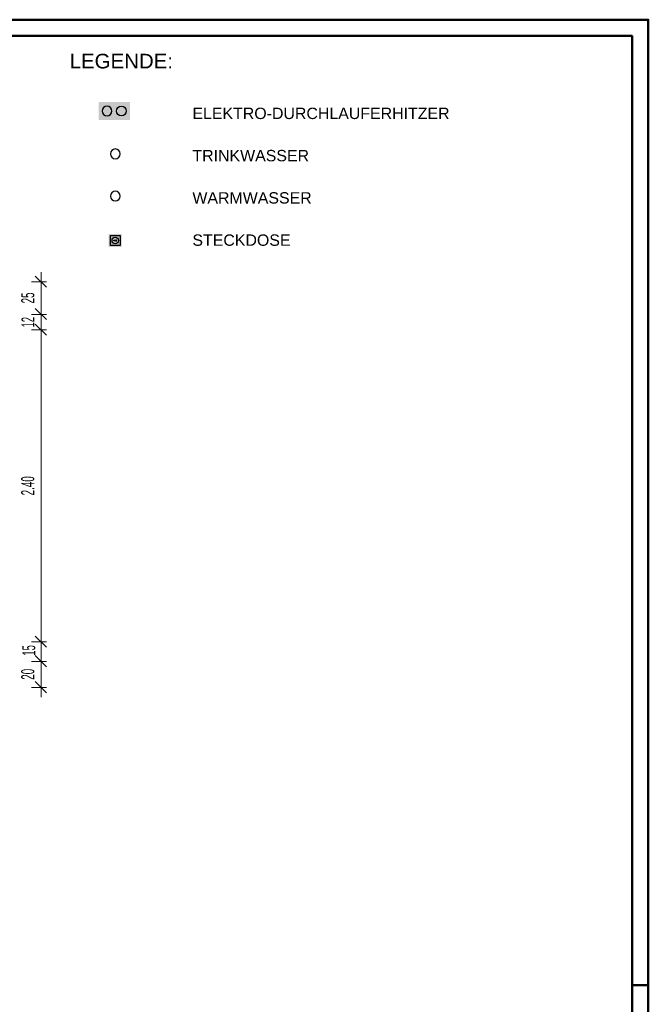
# Model space of a CAD drawing. Extents: x -123 to 337, y 549 to 1143.
# Tile 26 of 26: x 143 to 337, y 840 to 1143. Entities that reach past the tile are written whole.
import ezdxf

# ---------------------------------------------------------------- set-up
doc = ezdxf.new("R2010")
doc.units = 0
doc.layers.get('0').update_dxf_attribs({"lineweight": 35})
for name, color, linetype, lineweight, true_color in [('400_Layout_Legende', 250, 'Continuous', 25, 0x333333), ('Rahmen', 7, 'Continuous', 35, 0x009900), ('S_Einrichtung_Ansicht', 7, 'Continuous', 18, 0xb2b200), ('S_Steckdose', 5, 'Continuous', 25, 0x0000ff)]:
    doc.layers.add(name, color=color, linetype=linetype, lineweight=lineweight, true_color=true_color)
doc.layers.add('D-304 Wandabwicklung Herren', color=7, linetype='Continuous', lineweight=25)
doc.layers.add('Legende', color=7, linetype='Continuous', lineweight=18)
doc.styles.get("Standard").update_dxf_attribs({"font": 'arial.ttf'})

# ---------------------------------------------------------------- blocks, each defined once
blk = doc.blocks.new('Polygon-A07EA4Z1VH', base_point=(167.73, 1111.96))
at = {"color": 0, "linetype": 'ByBlock', "lineweight": -2, "ltscale": 0.18}
blk.add_solid([(167.73, 1117.5), (177.33, 1117.5), (167.73, 1111.96), (177.33, 1111.96)], dxfattribs=at)
blk = doc.blocks.new('Schraffur-A07EA4ZBVH', base_point=(173.09, 1074.81))
at = {"linetype": 'ByBlock', "lineweight": -2, "ltscale": 0.25}
blk.add_hatch(color=0, dxfattribs=at).paths.add_polyline_path([(173.09, 1074.91), (173.1, 1074.93), (173.11, 1074.96), (173.12, 1074.98), (173.14, 1074.99), (173.17, 1075), (173.19, 1075.01), (173.22, 1075), (173.24, 1074.99), (173.27, 1074.98), (173.28, 1074.96), (173.29, 1074.93), (173.29, 1074.91), (173.29, 1074.88), (173.28, 1074.86), (173.27, 1074.84), (173.24, 1074.82), (173.22, 1074.81), (173.19, 1074.81), (173.17, 1074.81), (173.14, 1074.82), (173.12, 1074.84), (173.11, 1074.86), (173.1, 1074.88)])
blk = doc.blocks.new('Polygon-A07EA4ZDVH', base_point=(170.84, 1072.91))
at = {"color": 0, "linetype": 'ByBlock', "lineweight": -2, "ltscale": 0.25}
blk.add_solid([(170.84, 1076.91), (174.84, 1076.91), (170.84, 1072.91), (174.84, 1072.91)], dxfattribs=at)
blk = doc.blocks.new('Schraffur-A07EA4ZFVH', base_point=(172.38, 1074.81))
at = {"linetype": 'ByBlock', "lineweight": -2, "ltscale": 0.25}
blk.add_hatch(color=0, dxfattribs=at).paths.add_polyline_path([(172.58, 1074.91), (172.57, 1074.88), (172.56, 1074.86), (172.55, 1074.84), (172.53, 1074.82), (172.5, 1074.81), (172.48, 1074.81), (172.45, 1074.81), (172.43, 1074.82), (172.41, 1074.84), (172.39, 1074.86), (172.38, 1074.88), (172.38, 1074.91), (172.38, 1074.93), (172.39, 1074.96), (172.41, 1074.98), (172.43, 1074.99), (172.45, 1075), (172.48, 1075.01), (172.5, 1075), (172.53, 1074.99), (172.55, 1074.98), (172.56, 1074.96), (172.57, 1074.93)])
blk = doc.blocks.new('Referenz-A07EA4ZJVH', base_point=(-77.3, 601.53))
at = {"layer": 'D-304 Wandabwicklung Herren', "color": 0, "lineweight": 13}
for p, q in [((151.69, 1060.58), (148.27, 1063.99)), ((150.07, 1062.19), (150.07, 1065.19)), ((150.07, 1062.19), (147.07, 1062.19)), ((150.07, 1062.19), (151.69, 1062.19)), ((150.07, 1052.19), (150.07, 1062.19)), ((150.07, 1052.19), (147.07, 1052.19)), ((151.69, 1050.58), (148.27, 1053.99)), ((150.07, 1052.19), (151.69, 1052.19)), ((150.07, 1047.39), (150.07, 1052.19)), ((151.69, 1045.78), (148.27, 1049.19)), ((150.07, 1047.39), (147.07, 1047.39)), ((150.07, 1047.39), (151.69, 1047.39)), ((150.07, 956.45), (150.07, 1047.39)), ((150.07, 951.39), (150.07, 956.45)), ((150.07, 951.39), (147.07, 951.39)), ((151.69, 949.78), (148.27, 953.19)), ((150.07, 951.39), (151.69, 951.39)), ((150.07, 945.39), (150.07, 951.39)), ((150.07, 945.39), (147.07, 945.39)), ((151.69, 943.78), (148.27, 947.19)), ((150.07, 945.39), (151.69, 945.39)), ((150.07, 937.39), (150.07, 945.39)), ((151.69, 935.78), (148.27, 939.19)), ((150.07, 937.39), (147.07, 937.39)), ((150.07, 937.39), (151.69, 937.39)), ((150.07, 937.39), (150.07, 934.39))]:
    blk.add_line(p, q, dxfattribs=at)
at = {"layer": 'D-304 Wandabwicklung Herren', "color": 0, "lineweight": 35, "char_height": 4, "attachment_point": 1, "rotation": 90}
for s, insert in [('{\\W0.66;\\fArial Narrow;25}', (143.94, 1055.56)), ('{\\W0.63;\\fArial Narrow;12}', (144, 1048.18)), ('{\\W0.66;\\fArial Narrow;2.40}', (143.94, 996.5)), ('{\\W0.63;\\fArial Narrow;15}', (144.26, 947.2)), ('{\\W0.66;\\fArial Narrow;20}', (143.94, 939.77))]:
    blk.add_mtext(s, dxfattribs=dict(at, insert=insert))

msp = doc.modelspace()

# ---------------------------------------------------------------- linework, layer by layer
at = {"layer": '400_Layout_Legende', "color": 98, "ltscale": 0.25, "true_color": 0x005e00, "extrusion": (0, 0, -1)}
for centre in [(-170.33, 1114.73), (-172.84, 1101.57)]:
    msp.add_circle(centre, 1.5, dxfattribs=at)
at = {"layer": '400_Layout_Legende', "color": 1, "ltscale": 0.25, "true_color": 0xff0000}
msp.add_circle((174.74, 1114.73), 1.5, dxfattribs=at)
at = {"layer": '400_Layout_Legende', "color": 1, "ltscale": 0.25, "true_color": 0xff0000, "extrusion": (0, 0, -1)}
msp.add_circle((-172.84, 1088.57), 1.5, dxfattribs=at)
at = {"layer": 'Rahmen', "lineweight": 50, "ltscale": 0.5}
for p, q in [((336.69, 1142.85), (331.69, 1142.85)), ((336.69, 845.85), (331.69, 845.85))]:
    msp.add_line(p, q, dxfattribs=at)
for points in [[(336.69, 548.85), (336.69, 1142.85), (-123.31, 1142.85), (-123.31, 548.85), (-13.31, 548.85), (236.69, 548.85), (336.69, 548.85)], [(331.69, 553.85), (331.69, 1137.85), (-103.31, 1137.85), (-103.31, 553.85), (-18.31, 553.85), (231.69, 553.85), (331.69, 553.85)]]:
    msp.add_lwpolyline(points, close=True, dxfattribs=at)
at = {"layer": 'S_Steckdose', "color": 8, "ltscale": 0.25, "true_color": 0x808080}
msp.add_lwpolyline([(171.34, 1076.41), (174.34, 1076.41), (174.34, 1073.41), (171.34, 1073.41), (171.34, 1076.41)], dxfattribs=at)
for centre, radius in [((172.84, 1074.91), 1), ((172.48, 1074.91), 0.1)]:
    msp.add_circle(centre, radius, dxfattribs=at)
at = {"layer": 'S_Steckdose', "color": 8, "ltscale": 0.25, "true_color": 0x808080, "extrusion": (0, 0, -1)}
for centre in [(-172.84, 1074.91), (-173.19, 1074.91)]:
    msp.add_circle(centre, 0.1, dxfattribs=at)

# ---------------------------------------------------------------- block references
at = {"color": 251, "lineweight": 25, "ltscale": 0.25, "true_color": 0x585858}
msp.add_blockref('Referenz-A07EA4ZJVH', (-77.3, 601.53), dxfattribs=at)
at = {"layer": 'S_Einrichtung_Ansicht', "ltscale": 0.18}
msp.add_blockref('Polygon-A07EA4Z1VH', (167.73, 1111.96), dxfattribs=at)
at = {"layer": 'S_Steckdose', "ltscale": 0.25}
msp.add_blockref('Polygon-A07EA4ZDVH', (170.84, 1072.91), dxfattribs=at)
at = {"layer": 'S_Steckdose', "color": 8, "ltscale": 0.25, "true_color": 0x808080}
for name, p in [('Schraffur-A07EA4ZFVH', (172.38, 1074.81)), ('Schraffur-A07EA4ZBVH', (173.09, 1074.81))]:
    msp.add_blockref(name, p, dxfattribs=at)

# ---------------------------------------------------------------- texts
at = {"layer": 'Legende', "color": 7, "ltscale": 0.18}
for s, height, p in [('LEGENDE:', 4.5, (158.81, 1127.86)), ('ELEKTRO-DURCHLAUFERHITZER', 3.5, (196.56, 1112.28)), ('TRINKWASSER', 3.5, (196.56, 1099.28)), ('WARMWASSER', 3.5, (196.56, 1086.28)), ('STECKDOSE', 3.5, (196.56, 1073.28))]:
    msp.add_text(s, height=height, dxfattribs=at).set_placement(p)

doc.saveas('drawing.dxf')
